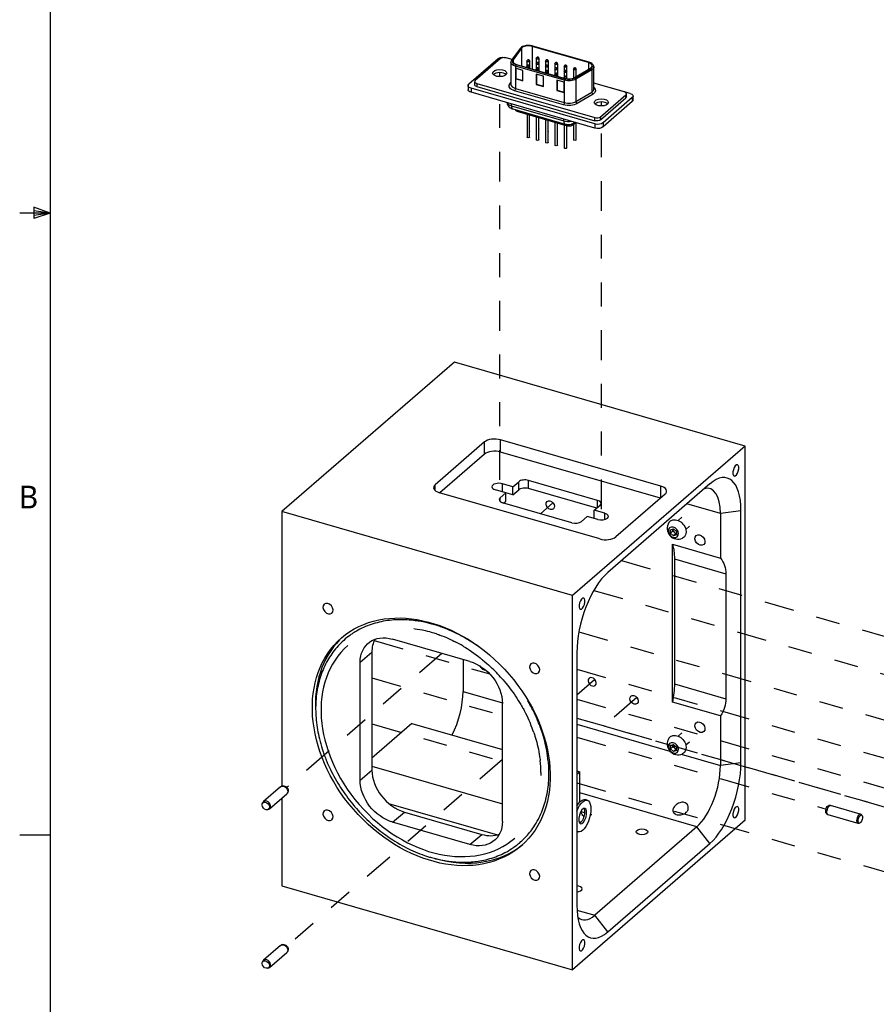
# Model space of a CAD drawing. Extents: x 0.3 to 39, y 0.1 to 10.9.
# Tile 6 of 26: x 22.3 to 25.9, y 2.2 to 6.3. Entities that reach past the tile are written whole.
import ezdxf

# ---------------------------------------------------------------- set-up
doc = ezdxf.new("R2010")
doc.units = 0
doc.header["$LTSCALE"] = 0.5
doc.header["$MEASUREMENT"] = 0
doc.linetypes.add('ONS_PHANTOM', pattern=[0.5, 0.25, -0.05, 0.05, -0.05, 0.05, -0.05])
for name, color, linetype in [('BORDER_FRAME', 7, 'CONTINUOUS'), ('EXPLODE_LINES', 7, 'ONS_PHANTOM'), ('TANGENT_LINES', 7, 'CONTINUOUS'), ('VISIBLE', 7, 'CONTINUOUS')]:
    doc.layers.add(name, color=color, linetype=linetype)
doc.styles.add('ONSHAPE-CUSTOM-STYLE-NOT02', font='NotoSans-Regular.ttf')

msp = doc.modelspace()

# ---------------------------------------------------------------- linework, layer by layer
at = {"layer": 'BORDER_FRAME'}
for p, q in [((22.4403, 10.7013), (22.4403, 0.267)), ((22.44, 5.4841), (22.3716, 5.5085)), ((22.3716, 5.5085), (22.3716, 5.4611)), ((22.44, 5.4841), (22.3716, 5.4933)), ((22.44, 5.4841), (22.3127, 5.4841)), ((22.44, 5.4841), (22.3716, 5.4611)), ((22.44, 5.4841), (22.3716, 5.4736)), ((22.44, 2.8762), (22.3127, 2.8762))]:
    msp.add_line(p, q, dxfattribs=at)
at = {"layer": 'EXPLODE_LINES'}
for p, q in [((24.325, 6.0556), (24.325, 6.0706)), ((24.325, 4.3658), (24.325, 5.9552)), ((24.7511, 5.9326), (24.7511, 5.9476)), ((24.7511, 4.2428), (24.7511, 5.8409)), ((24.5483, 4.2695), (24.4957, 4.224)), ((24.8355, 4.0278), (26.8346, 3.4507)), ((24.8355, 4.0278), (26.8346, 3.4507)), ((24.7193, 3.9026), (26.6972, 3.3317)), ((24.6569, 3.7285), (26.0769, 3.3186)), ((23.799, 3.692), (24.2835, 3.5522)), ((24.0825, 3.6386), (23.4331, 3.0763)), ((24.6483, 3.5719), (26.4939, 3.0391)), ((23.7891, 3.5358), (24.3365, 3.3777)), ((24.7222, 3.5278), (24.6483, 3.4638)), ((24.6483, 3.4469), (26.4939, 2.9141)), ((24.8994, 3.4538), (24.762, 3.3347)), ((23.7891, 3.3437), (24.3365, 3.1857)), ((24.6483, 3.3675), (26.4939, 2.8348)), ((24.762, 3.3347), (26.4939, 2.8348)), ((24.6483, 3.2877), (25.6931, 2.9861)), ((24.3365, 3.1938), (23.4331, 2.4114)), ((24.6483, 3.0957), (26.4939, 2.5629))]:
    msp.add_line(p, q, dxfattribs=at)
at = {"layer": 'TANGENT_LINES'}
for p, q in [((24.4142, 6.1747), (24.3789, 6.1263)), ((24.4165, 6.1743), (24.4165, 6.1009)), ((24.4612, 6.1824), (24.4612, 6.088)), ((24.6979, 6.1155), (24.4624, 6.1835)), ((24.3813, 6.1258), (24.3813, 6.1152)), ((24.6967, 6.1144), (24.6967, 6.0861)), ((24.3912, 6.0995), (24.3912, 6.0064)), ((24.5957, 6.0405), (24.3912, 6.0995)), ((24.3937, 6.106), (24.5982, 6.047)), ((24.6406, 6.0507), (24.7068, 6.0902)), ((24.7107, 6.0843), (24.6444, 6.0448)), ((24.7107, 6.0843), (24.7107, 5.9912)), ((24.2286, 6.0268), (24.2286, 6.0138)), ((24.3672, 6.0245), (24.3719, 6.031)), ((24.5957, 6.0405), (24.5957, 5.9474)), ((24.6444, 6.0448), (24.6444, 5.9517)), ((24.2046, 6.007), (24.2046, 5.99)), ((24.5919, 5.9376), (24.3874, 5.9967)), ((24.3912, 6.0064), (24.5957, 5.9474)), ((24.6444, 5.9517), (24.7107, 5.9912)), ((24.7164, 5.9823), (24.6502, 5.9428)), ((24.8539, 5.9664), (24.8539, 5.9794)), ((24.8806, 5.968), (24.8806, 5.951)), ((24.374, 5.9334), (24.374, 5.9411)), ((24.374, 5.9334), (24.5938, 5.87)), ((24.3979, 5.9098), (24.3979, 5.915)), ((24.5938, 5.87), (24.5938, 5.8776)), ((24.7235, 5.8709), (24.7235, 5.8839)), ((24.7474, 5.8871), (24.7474, 5.8741)), ((24.7579, 5.8617), (24.7579, 5.8447)), ((24.6095, 5.8487), (24.6095, 5.8553)), ((24.6253, 5.8501), (24.6253, 5.857)), ((24.7237, 5.8572), (24.7237, 5.8401)), ((24.2612, 4.4735), (24.2612, 4.5247)), ((24.3284, 4.4825), (24.3284, 4.5337)), ((24.0545, 4.321), (24.0545, 4.3456)), ((24.3362, 4.3155), (24.3362, 4.3495)), ((24.4052, 4.324), (24.4052, 4.3581)), ((24.4455, 4.3294), (24.4455, 4.3635)), ((25.0001, 4.2905), (25.0001, 4.3398)), ((24.3264, 4.2751), (24.3264, 4.2899)), ((24.7353, 4.2503), (24.7353, 4.2798)), ((25.2503, 4.2249), (25.1099, 4.2654)), ((24.7658, 4.2), (24.7658, 4.2255)), ((25.3363, 4.2364), (25.2503, 4.2249)), ((25.0575, 4.0345), (25.2731, 3.9723)), ((23.7399, 3.6011), (23.7891, 3.6438)), ((25.0575, 3.5103), (25.2731, 3.448)), ((24.1711, 3.4795), (24.3365, 3.4317)), ((24.6483, 3.3417), (25.0382, 3.2292)), ((25.0851, 3.2156), (25.2503, 3.168)), ((25.3363, 3.1795), (25.2503, 3.168)), ((23.7399, 3.1067), (23.7891, 3.1494)), ((25.1518, 2.9122), (24.6603, 3.0541)), ((23.8594, 3.0097), (24.3154, 2.8781)), ((23.8762, 2.931), (23.9254, 2.9736)), ((24.6651, 2.976), (24.6808, 2.9715)), ((24.7051, 2.9645), (24.7095, 2.9632)), ((25.2064, 2.8419), (25.1518, 2.9122)), ((24.2001, 2.8375), (24.2494, 2.8801)), ((24.6489, 2.563), (24.7237, 2.5415)), ((24.7782, 2.4712), (24.7237, 2.5415))]:
    msp.add_line(p, q, dxfattribs=at)
at = {"layer": 'TANGENT_LINES', "extrusion": (0, 0, -1)}
for centre, major_axis, ratio, start_param, end_param in [((24.4142, 6.1703), (-0.00404, 0.00294), 0.813798, 0, 1.035987), ((24.4104, 6.1162), (0.0385, 0), 0.5, 2.094395, 3.141593), ((24.3789, 6.1219), (-0.00404, 0.00294), 0.813798, 6.282555, 7.319172), ((24.4449, 6.1204), (0.006, 0), 0.5, 0.000291, 3.141472), ((24.4839, 6.1316), (0.006, 0), 0.5, 0.000291, 3.141472), ((24.4839, 6.1091), (0.006, 0), 0.5, 0.000291, 3.141472), ((24.5229, 6.1204), (0.006, 0), 0.5, 0.000291, 3.141472), ((24.5619, 6.1091), (0.006, 0), 0.5, 0.000291, 3.141472), ((24.4449, 6.0979), (0.006, 0), 0.5, 0.000291, 3.141472), ((24.4839, 6.0866), (0.006, 0), 0.5, 0.000291, 3.141472), ((24.5229, 6.0979), (0.006, 0), 0.5, 0.000291, 3.141472), ((24.5229, 6.0754), (0.006, 0), 0.5, 0.000291, 3.141472), ((24.5619, 6.0866), (0.006, 0), 0.5, 0.000291, 3.141472), ((24.6008, 6.0979), (0.006, 0), 0.5, 0.000291, 3.141472), ((24.6008, 6.0754), (0.006, 0), 0.5, 0.000291, 3.141472), ((24.6398, 6.0866), (0.006, 0), 0.5, 0.000291, 3.141472), ((24.7068, 6.0859), (-0.00256, 0.0043), 0.663414, 0.731818, 2.302615), ((24.6812, 6.0966), (0.0385, 0), 0.5, 0, 0.698132), ((24.3672, 6.031), (-0.00606, 0.00441), 0.813798, 3.442624, 4.177579), ((24.5618, 6.0641), (0.006, 0), 0.5, 0.000291, 3.141472), ((24.6008, 6.0529), (0.006, 0), 0.5, 0.000291, 3.141472), ((24.6149, 6.0572), (0.0385, 0), 0.5, 0.698132, 2.094395), ((24.6406, 6.0464), (-0.00256, 0.0043), 0.663414, 0.731818, 2.302615), ((24.4104, 6.0166), (0.046, 0), 0.5, 2.094395, 3.490658), ((24.3874, 6.0032), (-0.00208, -0.00721), 0.433013, 4.124386, 5.695183), ((24.7164, 5.9888), (-0.00384, 0.00644), 0.663414, 3.873411, 5.444207), ((24.6812, 5.997), (0.046, 0), 0.5, 5.704087, 6.981317), ((24.5919, 5.9441), (-0.00208, -0.00721), 0.433013, 4.124386, 5.695183), ((24.6149, 5.9576), (0.046, 0), 0.5, 0.698132, 2.094395), ((24.6221, 5.8822), (-0.0128, 0.0215), 0.663414, 2.812542, 3.141283)]:
    msp.add_ellipse(centre, major_axis=major_axis, ratio=ratio, start_param=start_param, end_param=end_param, dxfattribs=at)
at = {"layer": 'TANGENT_LINES'}
for centre, major_axis, ratio, start_param, end_param in [((24.4457, 6.169), (-0.0335, 0), 0.5, 4.18879, 5.934119), ((24.4624, 6.1791), (0.00139, 0.0048), 0.433013, 0, 0.588003), ((24.4104, 6.1205), (-0.0335, 0), 0.5, 5.934119, 7.330383), ((24.6979, 6.1111), (0.00139, 0.0048), 0.433013, 6.283147, 6.871188), ((24.6812, 6.101), (-0.0335, 0), 0.5, 2.443461, 4.18879), ((24.3937, 6.1017), (0.00139, 0.0048), 0.433013, 0.588003, 2.158799), ((24.5982, 6.0427), (0.00139, 0.0048), 0.433013, 0.588003, 2.158799), ((24.6149, 6.0615), (-0.0335, 0), 0.5, 1.047198, 2.443461), ((24.4104, 6.0231), (-0.0385, 0), 0.5, 6.283185, 7.330383), ((24.6812, 6.0035), (-0.0385, 0), 0.5, 2.443461, 3.141593), ((24.3927, 5.9497), (-0.0375, 0), 0.5, 0.180089, 1.047198), ((24.6149, 5.9641), (-0.0385, 0), 0.5, 1.047198, 2.443461), ((24.6502, 5.9493), (0.00384, -0.00644), 0.663414, 3.980571, 5.551367), ((24.3865, 5.9443), (0.0069, 0.024), 0.433013, 2.158799, 3.141593), ((24.6063, 5.8808), (0.0069, 0.024), 0.433013, 2.158799, 3.141898), ((24.6126, 5.8862), (-0.0375, 0), 0.5, 1.047198, 1.914306)]:
    msp.add_ellipse(centre, major_axis=major_axis, ratio=ratio, start_param=start_param, end_param=end_param, dxfattribs=at)
for centre in [(24.4449, 6.1247), (24.4839, 6.136), (24.4839, 6.1135), (24.5229, 6.1247), (24.5619, 6.1135), (24.4449, 6.1022), (24.4839, 6.0909), (24.5229, 6.1022), (24.5229, 6.0797), (24.5618, 6.0684), (24.5619, 6.091), (24.6008, 6.1022), (24.6008, 6.0797), (24.6398, 6.091), (24.6008, 6.0572)]:
    msp.add_ellipse(centre, major_axis=(-0.001, 0), ratio=0.5, dxfattribs=at)
at = {"layer": 'VISIBLE'}
for p, q in [((24.4101, 6.1733), (24.3749, 6.1249)), ((24.4165, 6.1743), (24.3813, 6.1258)), ((24.6967, 6.1144), (24.4612, 6.1824)), ((24.6993, 6.1159), (24.4638, 6.1839)), ((24.3182, 6.1304), (24.1955, 6.0241)), ((24.3287, 6.131), (24.2222, 6.0388)), ((24.3771, 6.1278), (24.3524, 6.135)), ((24.3766, 6.1272), (24.3526, 6.1342)), ((24.3719, 6.1162), (24.3719, 6.0231)), ((24.4389, 6.1204), (24.4389, 6.0983)), ((24.4509, 6.0909), (24.4509, 6.1204)), ((24.4779, 6.1316), (24.4779, 6.1096)), ((24.4779, 6.1091), (24.4779, 6.0871)), ((24.4899, 6.0797), (24.4899, 6.1316)), ((24.4899, 6.0797), (24.4899, 6.1091)), ((24.5169, 6.1204), (24.5169, 6.0983)), ((24.5289, 6.0684), (24.5289, 6.1204)), ((24.5559, 6.1091), (24.5559, 6.0871)), ((24.5679, 6.0572), (24.5679, 6.1091)), ((24.422, 6.082), (24.3917, 6.0907)), ((24.3917, 6.0907), (24.3917, 6.0474)), ((24.3929, 6.0904), (24.3929, 6.0485)), ((24.3949, 6.1071), (24.5994, 6.0481)), ((24.422, 6.0387), (24.422, 6.082)), ((24.4389, 6.0979), (24.4389, 6.0944)), ((24.4509, 6.0909), (24.4509, 6.0979)), ((24.4779, 6.0866), (24.4779, 6.0831)), ((24.4899, 6.0797), (24.4899, 6.0866)), ((24.5169, 6.0979), (24.5169, 6.0758)), ((24.5169, 6.0754), (24.5169, 6.0719)), ((24.5289, 6.0684), (24.5289, 6.0979)), ((24.5289, 6.0684), (24.5289, 6.0754)), ((24.5559, 6.0866), (24.5559, 6.0646)), ((24.5679, 6.0572), (24.5679, 6.0866)), ((24.5948, 6.0979), (24.5948, 6.0758)), ((24.5948, 6.0754), (24.5948, 6.0533)), ((24.6068, 6.0465), (24.6068, 6.0979)), ((24.6068, 6.0465), (24.6068, 6.0754)), ((24.6338, 6.0866), (24.6338, 6.0492)), ((24.6387, 6.0515), (24.7049, 6.091)), ((24.6458, 6.0558), (24.6458, 6.0866)), ((24.7197, 6.0035), (24.7197, 6.0966)), ((24.2198, 6.0344), (24.2198, 6.0214)), ((24.2286, 6.0268), (24.7235, 5.8839)), ((24.3929, 6.0485), (24.3917, 6.0474)), ((24.3917, 6.0474), (24.422, 6.0387)), ((24.3929, 6.0485), (24.422, 6.0401)), ((24.4783, 6.0657), (24.4783, 6.0224)), ((24.5086, 6.057), (24.4783, 6.0657)), ((24.4795, 6.0654), (24.4795, 6.0235)), ((24.5086, 6.0137), (24.5086, 6.057)), ((24.5558, 6.0641), (24.5558, 6.0606)), ((24.5952, 6.032), (24.5649, 6.0407)), ((24.5649, 6.0407), (24.5649, 5.9974)), ((24.5661, 6.0404), (24.5661, 5.9985)), ((24.5678, 6.0572), (24.5678, 6.0641)), ((24.5948, 6.0529), (24.5948, 6.0494)), ((24.5952, 5.9887), (24.5952, 6.032)), ((24.6068, 6.0465), (24.6068, 6.0529)), ((24.8715, 5.9851), (24.7197, 6.0289)), ((24.8475, 5.9913), (24.7197, 6.0282)), ((24.1921, 6.0178), (24.1921, 6.0008)), ((24.7237, 5.8572), (24.2046, 6.007)), ((24.7237, 5.8401), (24.2046, 5.99)), ((24.2286, 6.0138), (24.7235, 5.8709)), ((24.4795, 6.0235), (24.4783, 6.0224)), ((24.4783, 6.0224), (24.5086, 6.0137)), ((24.4795, 6.0235), (24.5086, 6.0151)), ((24.5661, 5.9985), (24.5649, 5.9974)), ((24.5649, 5.9974), (24.5952, 5.9887)), ((24.5661, 5.9985), (24.5952, 5.9901)), ((24.8563, 5.9707), (24.8563, 5.9837)), ((24.7474, 5.8871), (24.8539, 5.9794)), ((24.7474, 5.8741), (24.8539, 5.9664)), ((24.8806, 5.968), (24.7579, 5.8617)), ((24.8806, 5.951), (24.7579, 5.8447)), ((24.884, 5.9572), (24.884, 5.9743)), ((24.3796, 5.9202), (24.5994, 5.8568)), ((24.3916, 5.9168), (24.3916, 5.9152)), ((24.6095, 5.8487), (24.3979, 5.9098)), ((24.4394, 5.8978), (24.4394, 5.8025)), ((24.4504, 5.8025), (24.4504, 5.8946)), ((24.4504, 5.8251), (24.4504, 5.8946)), ((24.4784, 5.8866), (24.4784, 5.7913)), ((24.4894, 5.7913), (24.4894, 5.8834)), ((24.4894, 5.8138), (24.4894, 5.8834)), ((24.4894, 5.8363), (24.4894, 5.8834)), ((24.5174, 5.8753), (24.5174, 5.78)), ((24.5284, 5.78), (24.5284, 5.8721)), ((24.5284, 5.8251), (24.5284, 5.8721)), ((24.5284, 5.8026), (24.5284, 5.8721)), ((24.5563, 5.8641), (24.5563, 5.7688)), ((24.5673, 5.7688), (24.5673, 5.8609)), ((24.5674, 5.7913), (24.5674, 5.8609)), ((24.5674, 5.8138), (24.5674, 5.8609)), ((24.6461, 5.8625), (24.6253, 5.8501)), ((24.629, 5.8579), (24.6349, 5.8607)), ((24.6349, 5.8607), (24.6406, 5.8641)), ((24.6453, 5.7913), (24.6453, 5.8621)), ((24.5953, 5.8528), (24.5953, 5.7575)), ((24.6063, 5.8554), (24.611, 5.855)), ((24.6063, 5.8026), (24.6063, 5.8496)), ((24.6063, 5.7801), (24.6063, 5.8496)), ((24.6063, 5.7575), (24.6063, 5.8496)), ((24.6188, 5.8554), (24.6252, 5.8566)), ((24.6343, 5.8555), (24.6343, 5.7913)), ((24.1351, 4.8594), (23.4117, 4.2329)), ((25.354, 4.5075), (24.1351, 4.8594)), ((24.2612, 4.5247), (24.0545, 4.3456)), ((25.0001, 4.3398), (24.3284, 4.5337)), ((25.354, 4.5075), (24.6306, 3.881)), ((25.354, 2.9391), (25.354, 4.5075)), ((24.2612, 4.4735), (24.0742, 4.3116)), ((24.9984, 4.2891), (24.3284, 4.4825)), ((24.3806, 4.3368), (24.3362, 4.3495)), ((24.3806, 4.3368), (24.4052, 4.3581)), ((24.3806, 4.3027), (24.3806, 4.3368)), ((24.7353, 4.2798), (24.4455, 4.3635)), ((25.2064, 4.349), (24.7782, 3.9782)), ((24.7442, 4.1181), (24.0725, 4.312)), ((24.351, 4.3112), (24.3067, 4.324)), ((24.3264, 4.2899), (24.351, 4.3112)), ((24.351, 4.2771), (24.351, 4.3112)), ((24.3806, 4.3027), (24.351, 4.3112)), ((24.3806, 4.3027), (24.4052, 4.324)), ((24.7314, 4.2469), (24.4455, 4.3294)), ((25.0181, 4.3061), (24.8114, 4.1271)), ((24.6271, 4.186), (24.3372, 4.2697)), ((24.3412, 4.2686), (24.351, 4.2771)), ((24.7215, 4.2383), (24.7461, 4.2596)), ((24.6306, 3.881), (23.4117, 4.2329)), ((23.4117, 4.2329), (23.4117, 3.082)), ((24.6674, 4.1914), (24.692, 4.2128)), ((24.7363, 4.2), (24.692, 4.2128)), ((24.7658, 4.2255), (24.7215, 4.2383)), ((24.7215, 4.2042), (24.7215, 4.2383)), ((25.2503, 4.2249), (25.2503, 4.038)), ((25.3363, 3.1795), (25.3363, 4.2364)), ((25.0884, 4.2089), (25.0729, 4.1954)), ((25.1051, 4.1582), (25.1206, 4.1717)), ((25.0405, 4.157), (25.0533, 4.1607)), ((25.0405, 4.1423), (25.0405, 4.157)), ((25.0508, 4.1511), (25.0405, 4.1423)), ((25.0533, 4.1312), (25.0405, 4.1423)), ((25.0508, 4.1585), (25.0508, 4.16)), ((25.0508, 4.1511), (25.0508, 4.1585)), ((25.0572, 4.1456), (25.0508, 4.1511)), ((25.0533, 4.1607), (25.0661, 4.1496)), ((25.0636, 4.1401), (25.0533, 4.1312)), ((25.0661, 4.1349), (25.0533, 4.1312)), ((25.0636, 4.1401), (25.0572, 4.1456)), ((25.0661, 4.1408), (25.0636, 4.1401)), ((25.0661, 4.1496), (25.0661, 4.1349)), ((25.0491, 3.4343), (25.0491, 4.0961)), ((25.0491, 4.0961), (25.2503, 4.038)), ((25.0575, 4.0345), (25.0575, 3.5103)), ((25.2731, 3.9723), (25.2731, 3.448)), ((24.6306, 2.3126), (24.6306, 3.881)), ((24.0747, 3.7509), (24.0621, 3.7551)), ((24.0579, 3.7212), (24.0596, 3.7207)), ((24.2001, 3.6046), (23.8762, 3.6981)), ((24.1712, 3.7077), (24.1626, 3.7123)), ((23.7891, 3.6438), (23.7891, 3.1494)), ((24.6483, 3.6406), (24.6483, 2.5837)), ((23.7399, 3.1067), (23.7399, 3.6011)), ((24.1711, 3.613), (24.1711, 3.4795)), ((24.3289, 3.5393), (24.338, 3.529)), ((24.3365, 2.9345), (24.3365, 3.4289)), ((24.4519, 3.4244), (24.4432, 3.4397)), ((25.2503, 3.3762), (25.0491, 3.4343)), ((23.5534, 3.4114), (23.5534, 3.4077)), ((23.9571, 3.3452), (23.7891, 3.1997)), ((23.9571, 3.3452), (24.3365, 3.2357)), ((25.2503, 3.3762), (25.2503, 3.168)), ((24.4948, 3.3306), (24.4941, 3.3323)), ((25.0884, 3.3054), (25.0729, 3.2919)), ((25.1051, 3.2547), (25.1206, 3.2682)), ((25.0405, 3.2535), (25.0533, 3.2572)), ((25.0405, 3.2387), (25.0405, 3.2535)), ((25.0508, 3.2476), (25.0405, 3.2387)), ((25.0533, 3.2277), (25.0405, 3.2387)), ((25.0508, 3.255), (25.0508, 3.2565)), ((25.0508, 3.2476), (25.0508, 3.255)), ((25.0572, 3.2421), (25.0508, 3.2476)), ((25.0533, 3.2572), (25.0661, 3.2461)), ((25.0636, 3.2365), (25.0533, 3.2277)), ((25.0661, 3.2314), (25.0533, 3.2277)), ((25.0636, 3.2365), (25.0572, 3.2421)), ((25.0661, 3.2373), (25.0636, 3.2365)), ((25.0661, 3.2461), (25.0661, 3.2314)), ((23.7891, 3.1664), (24.3365, 3.0084)), ((24.4977, 3.1391), (24.4977, 3.1274)), ((24.6483, 3.1457), (24.6603, 3.1422)), ((24.6483, 3.1319), (24.6603, 3.1422)), ((24.6603, 3.0152), (24.6603, 3.1422)), ((23.4067, 3.0794), (23.3349, 3.0172)), ((23.415, 3.083), (23.4107, 3.0816)), ((23.4353, 3.0533), (23.4372, 3.0573)), ((23.3321, 3.0135), (23.3301, 3.0095)), ((23.3606, 2.9874), (23.4325, 3.0496)), ((23.4117, 3.0316), (23.4117, 2.6645)), ((24.5155, 3.0164), (24.5162, 3.0189)), ((24.6918, 3.023), (24.6833, 3.0255)), ((23.3523, 2.9838), (23.3566, 2.9852)), ((23.9254, 2.9736), (24.2494, 2.8801)), ((25.7108, 3.0013), (25.7045, 3.0013)), ((25.8364, 2.9653), (25.7119, 3.0012)), ((24.2001, 2.8375), (23.8762, 2.931)), ((25.354, 2.9391), (24.6306, 2.3126)), ((24.7038, 2.9583), (24.7095, 2.9632)), ((25.6946, 2.9673), (25.7, 2.9638)), ((25.701, 2.9634), (25.8255, 2.9274)), ((25.8427, 2.9614), (25.8374, 2.9648)), ((24.6483, 2.8921), (24.6536, 2.8906)), ((25.1518, 2.9122), (24.7237, 2.5415)), ((25.8266, 2.9273), (25.8329, 2.9274)), ((24.4086, 2.8452), (24.4136, 2.8495)), ((24.7782, 2.4712), (25.2064, 2.8419)), ((23.4117, 2.6645), (24.6306, 2.3126)), ((23.4067, 2.4145), (23.3349, 2.3523)), ((23.415, 2.4182), (23.4107, 2.4168)), ((23.3606, 2.3226), (23.4325, 2.3848)), ((23.4353, 2.3884), (23.4372, 2.3925)), ((23.3321, 2.3487), (23.3301, 2.3446)), ((23.3523, 2.3189), (23.3566, 2.3203))]:
    msp.add_line(p, q, dxfattribs=at)
for centre, radius, start, end in [((24.3867, 6.1159), 0.0148, 142.9546, 176.3855), ((25.0722, 4.1623), 0.045, 146.8729, 294.9139), ((23.8561, 3.1379), 0.6176, 59.3167, 62.7978), ((23.8047, 3.0658), 0.7064, 42.0955, 47.5615), ((23.8374, 3.0856), 0.7017, 26.0789, 28.8697), ((23.8838, 3.1062), 0.6174, 18.991, 22.6595), ((25.0722, 3.2588), 0.045, 146.8729, 294.9139), ((24.0166, 3.1345), 0.4812, 0.5523, 6.6343), ((24.029, 3.1351), 0.5022, 359.3628, 5.1407), ((25.0891, 2.9917), 0.0263, 326.5414, 359.7324), ((24.1949, 3.0946), 0.3285, 314.7735, 324.8679)]:
    msp.add_arc(centre, radius, start, end, dxfattribs=at)
for centre, major_axis, ratio, start_param, end_param in [((24.4457, 6.169), (-0.031, 0), 0.5, 4.18879, 5.934119), ((24.3438, 6.1266), (-0.0175, 0), 0.5, 4.18879, 5.759587), ((24.4104, 6.1205), (-0.031, 0), 0.5, 5.934119, 7.330383), ((24.6812, 6.101), (-0.031, 0), 0.5, 2.443461, 4.18879), ((24.325, 6.0576), (-0.03, 0), 0.5, 3.589425, 5.835353), ((24.325, 6.0576), (-0.03, 0), 0.5, 3.589425, 5.835353), ((24.2373, 6.0344), (-0.0175, 0), 0.5, 5.759587, 7.330383), ((24.6149, 6.0615), (-0.031, 0), 0.5, 1.047198, 2.443461), ((24.8388, 5.9837), (-0.0175, 0), 0.5, 2.617994, 4.18879), ((24.7511, 5.9346), (-0.03, 0), 0.5, 3.589425, 5.835353), ((24.7511, 5.9346), (-0.03, 0), 0.5, 3.589425, 5.835353), ((24.7323, 5.8915), (-0.0175, 0), 0.5, 1.047198, 2.617994), ((24.3038, 4.5123), (-0.0492, 0), 0.5, 4.18879, 5.759587), ((24.3038, 4.4612), (-0.0492, 0), 0.5, 4.18879, 5.759587), ((25.2064, 4.1239), (0.0721, 0.2496), 0.433013, 5.300392, 6.871188), ((24.0971, 4.3333), (-0.0492, 0), 0.5, 5.759587, 7.330383), ((24.3215, 4.3368), (-0.0295, 0), 0.5, 4.18879, 7.330383), ((24.4307, 4.3507), (-0.0295, 0), 0.5, 4.18879, 5.759587), ((24.9755, 4.3184), (-0.0492, 0), 0.5, 2.617994, 4.18879), ((25.1518, 4.1397), (0.0546, 0.1891), 0.433013, 5.300392, 6.555219), ((24.4307, 4.3166), (-0.0295, 0), 0.5, 4.18879, 5.759587), ((24.352, 4.2825), (-0.0295, 0), 0.5, 5.759587, 7.330383), ((24.7206, 4.267), (-0.0295, 0), 0.5, 2.617994, 4.18879), ((24.7511, 4.2127), (-0.0295, 0), 0.5, 1.047198, 4.18879), ((24.6418, 4.1988), (-0.0295, 0), 0.5, 1.047198, 2.617994), ((24.7688, 4.1394), (-0.0492, 0), 0.5, 1.047198, 2.617994), ((25.0636, 4.1548), (0.0097, -0.0112), 0.75, 3.735785, 3.855317), ((25.0636, 4.1548), (0.0097, -0.0112), 0.75, 3.855317, 4.902515), ((25.0636, 4.1548), (0.0097, -0.0112), 0.75, 4.902515, 5.626867), ((24.7782, 3.7531), (0.0721, 0.2496), 0.433013, 0.588003, 2.158799), ((24.0507, 3.2786), (0.377, -0.4353), 0.75, 3.160738, 3.877079), ((23.9254, 3.6044), (0.1031, -0.119), 0.75, 3.420806, 3.855317), ((24.0382, 3.2678), (0.3495, -0.4035), 0.75, 3.141593, 6.283185), ((24.2606, 3.59), (0.0161, -0.0186), 0.75, 4.30395, 5.728482), ((24.0727, 3.3942), (0.0546, 0.1891), 0.433013, 4.298517, 5.300392), ((25.0636, 3.2513), (0.0097, -0.0112), 0.75, 3.735785, 3.855317), ((25.0636, 3.2513), (0.0097, -0.0112), 0.75, 3.855317, 4.902515), ((25.0636, 3.2513), (0.0097, -0.0112), 0.75, 4.902515, 5.626867), ((25.2064, 3.067), (0.0721, 0.2496), 0.433013, 3.729595, 5.300392), ((23.9254, 3.11), (0.1031, -0.119), 0.75, 3.855317, 5.426113), ((25.1518, 3.0827), (0.0546, 0.1891), 0.433013, 3.729595, 5.300392), ((23.3477, 3.0023), (0.0129, -0.0149), 0.75, 5.97448, 9.733484), ((25.8309, 2.9464), (0.0055, 0.0189), 0.433013, 6.154109, 9.553855), ((24.2494, 3.0165), (0.1031, -0.119), 0.75, 5.426113, 6.003972), ((24.0507, 3.2786), (0.377, -0.4353), 0.75, 5.426113, 6.26404), ((24.6457, 2.6521), (-0.0246, 0), 0.5, 1.678051, 4.605134), ((24.7782, 2.6962), (0.0721, 0.2496), 0.433013, 2.158799, 3.729595), ((24.7237, 2.7119), (0.0546, 0.1891), 0.433013, 2.915492, 3.729595), ((23.3477, 2.3374), (0.0129, -0.0149), 0.75, 5.97448, 9.733484)]:
    msp.add_ellipse(centre, major_axis=major_axis, ratio=ratio, start_param=start_param, end_param=end_param, dxfattribs=at)
at = {"layer": 'VISIBLE', "extrusion": (0, 0, -1)}
for centre, major_axis, ratio, start_param, end_param in [((24.3399, 6.1241), (0.025, 0), 0.5, 3.665191, 5.235988), ((24.4104, 6.1162), (0.0385, 0), 0.5, 3.141593, 3.16636), ((24.6812, 6.0966), (0.0385, 0), 0.5, 6.251009, 6.283185), ((24.2171, 6.0178), (0.025, 0), 0.5, 2.094395, 3.665191), ((24.2171, 6.0008), (0.025, 0), 0.5, 2.094395, 3.141593), ((24.2373, 6.0214), (0.0175, 0), 0.5, 2.094395, 3.141593), ((24.859, 5.9743), (0.025, 0), 0.5, 5.235988, 6.806784), ((24.8388, 5.9707), (0.0175, 0), 0.5, 0, 0.523599), ((24.859, 5.9572), (0.025, 0), 0.5, 0, 0.523599), ((24.4041, 5.9152), (0.0125, 0), 0.5, 2.094395, 3.141593), ((24.7323, 5.8785), (0.0175, 0), 0.5, 0.523599, 2.094395), ((24.7362, 5.868), (0.025, 0), 0.5, 0.523599, 2.094395), ((24.4449, 5.8251), (0.0055, 0), 0.5, 0, 0.072449), ((24.4839, 5.8363), (0.0055, 0), 0.5, 0, 0.072449), ((24.5229, 5.8251), (0.0055, 0), 0.5, 0, 0.072449), ((24.6157, 5.8541), (0.0125, 0), 0.5, 0.698132, 2.094395), ((24.7362, 5.8509), (0.025, 0), 0.5, 0.523599, 2.094395), ((24.4449, 5.8025), (0.0055, 0), 0.5, 0, 3.141593), ((24.4839, 5.7913), (0.0055, 0), 0.5, 0, 3.141593), ((24.4839, 5.8138), (0.0055, 0), 0.5, 0, 0.072449), ((24.5229, 5.78), (0.0055, 0), 0.5, 0, 3.141593), ((24.5229, 5.8026), (0.0055, 0), 0.5, 0, 0.072449), ((24.5619, 5.7913), (0.0055, 0), 0.5, 0, 0.072449), ((24.5619, 5.8138), (0.0055, 0), 0.5, 0, 0.072449), ((24.6008, 5.8026), (0.0055, 0), 0.5, 0, 0.072449), ((24.6008, 5.7801), (0.0055, 0), 0.5, 0, 0.072449), ((24.6398, 5.7913), (0.0055, 0), 0.5, 0, 3.141593), ((24.5618, 5.7688), (0.0055, 0), 0.5, 0, 3.141593), ((24.6008, 5.7575), (0.0055, 0), 0.5, 0, 3.141593), ((25.0681, 4.1587), (-0.029, 0.0335), 0.75, 6.071631, 9.636333), ((24.959, 3.9493), (-0.0546, -0.1891), 0.433013, 3.709098, 4.124386), ((25.0042, 3.9362), (-0.2665, -0.0586), 0.615841, 9.144024, 9.559313), ((23.8762, 3.5618), (-0.1031, 0.119), 0.75, 5.569461, 7.140257), ((24.2001, 3.4683), (-0.1031, 0.119), 0.75, 0.857072, 2.427868), ((24.959, 3.4251), (-0.0546, -0.1891), 0.433013, 4.124386, 4.539675), ((25.0042, 3.412), (-0.2665, -0.0586), 0.615841, 3.276127, 3.691416), ((25.0681, 3.2552), (-0.029, 0.0335), 0.75, 6.071631, 9.636333), ((23.8762, 3.0674), (-0.1031, 0.119), 0.75, 3.998665, 5.569461), ((23.4196, 3.0645), (-0.0129, 0.0149), 0.75, 0, 3.141593), ((23.423, 3.0675), (-0.0117, 0.0135), 0.75, 0.308706, 2.832887), ((24.6727, 2.9568), (-0.0191, -0.0662), 0.433013, 1.768526, 6.480247), ((24.6641, 2.9593), (-0.0191, -0.0662), 0.433013, 2.076231, 3.141593), ((24.6641, 2.9593), (-0.0093, -0.0322), 0.433013, 3.452715, 5.972063), ((24.7095, 3.0485), (-0.0273, -0.0946), 0.433013, 0.102109, 0.566359), ((25.7005, 2.984), (-0.0049, -0.0171), 0.433013, 0.129077, 3.012516), ((25.7065, 2.9823), (-0.0055, -0.0189), 0.433013, 0, 3.141593), ((24.2001, 2.9739), (-0.1031, 0.119), 0.75, 2.427868, 3.998665), ((24.7095, 3.0485), (-0.0273, -0.0946), 0.433013, 5.695183, 5.80782), ((23.4196, 2.3997), (-0.0129, 0.0149), 0.75, 0, 3.141593), ((23.423, 2.4026), (-0.0117, 0.0135), 0.75, 0.308706, 2.832887)]:
    msp.add_ellipse(centre, major_axis=major_axis, ratio=ratio, start_param=start_param, end_param=end_param, dxfattribs=at)
at = {"layer": 'VISIBLE'}
for centre, major_axis, ratio in [((24.325, 6.0706), (-0.03, 0), 0.5), ((24.7511, 5.9476), (-0.03, 0), 0.5), ((24.5368, 4.2595), (0.0132, -0.0153), 0.75), ((25.1642, 4.1134), (0.0161, -0.0186), 0.75), ((24.0382, 3.2678), (0.377, -0.4353), 0.75), ((24.888, 3.4439), (0.0132, -0.0153), 0.75), ((25.1642, 3.3292), (0.0161, -0.0186), 0.75), ((23.3443, 2.9993), (0.0117, -0.0135), 0.75), ((25.8369, 2.9446), (0.0049, 0.0171), 0.433013), ((24.9213, 2.8907), (-0.0246, 0), 0.5), ((23.3443, 2.3345), (0.0117, -0.0135), 0.75)]:
    msp.add_ellipse(centre, major_axis=major_axis, ratio=ratio, dxfattribs=at)
at = {"layer": 'VISIBLE', "extrusion": (0, 0, -1)}
for centre, major_axis, ratio in [((25.3147, 4.4052), (-0.0068, -0.0236), 0.433013), ((25.0533, 4.146), (-0.0161, 0.0186), 0.75), ((23.6052, 3.8258), (-0.0161, 0.0186), 0.75), ((24.67, 3.8469), (-0.0068, -0.0236), 0.433013), ((24.4712, 3.5758), (-0.0161, 0.0186), 0.75), ((24.7124, 3.5193), (-0.0129, 0.0149), 0.75), ((25.0533, 3.2424), (-0.0161, 0.0186), 0.75), ((23.6052, 2.9598), (-0.0161, 0.0186), 0.75), ((24.6727, 2.9568), (-0.0093, -0.0322), 0.433013), ((25.3147, 2.9732), (-0.0068, -0.0236), 0.433013), ((24.4712, 2.7098), (-0.0161, 0.0186), 0.75), ((24.67, 2.4149), (-0.0068, -0.0236), 0.433013)]:
    msp.add_ellipse(centre, major_axis=major_axis, ratio=ratio, dxfattribs=at)
at = {"layer": 'VISIBLE'}
for points, knots in [([(24.4359, 6.1857), (24.4359, 6.1857), (24.4358, 6.1857), (24.424, 6.1834), (24.4165, 6.1797), (24.4122, 6.1754), (24.4101, 6.1733)], [0, 0, 0, 0, 0.024762, 0.366973, 0.693043, 1, 1, 1, 1]), ([(24.4638, 6.1839), (24.4622, 6.1844), (24.4582, 6.1854), (24.4469, 6.1868), (24.4396, 6.1861), (24.4359, 6.1857)], [0, 0, 0, 0, 0.261145, 0.630316, 1, 1, 1, 1]), ([(24.4509, 6.1204), (24.4509, 6.1207), (24.4509, 6.1214), (24.4503, 6.1231), (24.4493, 6.1243), (24.448, 6.1252), (24.4465, 6.1258), (24.4445, 6.126), (24.4423, 6.1255), (24.4408, 6.1245), (24.4396, 6.1231), (24.439, 6.1213), (24.439, 6.1206), (24.4389, 6.1204)], [0, 0, 0, 0, 0.070201, 0.166506, 0.256699, 0.344823, 0.435606, 0.535741, 0.642103, 0.737333, 0.833579, 0.931646, 1, 1, 1, 1]), ([(24.4809, 6.1364), (24.4806, 6.1362), (24.4798, 6.1357), (24.4786, 6.1344), (24.478, 6.1326), (24.4779, 6.1319), (24.4779, 6.1316)], [0, 0, 0, 0, 0.238888, 0.517773, 0.801935, 1, 1, 1, 1]), ([(24.4899, 6.1091), (24.4899, 6.1094), (24.4899, 6.1101), (24.4893, 6.1119), (24.4883, 6.1131), (24.487, 6.114), (24.4854, 6.1145), (24.4835, 6.1147), (24.4813, 6.1142), (24.4798, 6.1132), (24.4786, 6.1119), (24.4779, 6.1101), (24.4779, 6.1094), (24.4779, 6.1091)], [0, 0, 0, 0, 0.070201, 0.166506, 0.256699, 0.344823, 0.435606, 0.535741, 0.642103, 0.737333, 0.833579, 0.931646, 1, 1, 1, 1]), ([(24.4899, 6.1316), (24.4899, 6.1319), (24.4899, 6.1326), (24.4893, 6.1344), (24.4883, 6.1356), (24.487, 6.1365), (24.4854, 6.137), (24.4836, 6.1373), (24.4814, 6.1367), (24.481, 6.1365), (24.4809, 6.1364)], [0, 0, 0, 0, 0.101744, 0.241322, 0.372042, 0.499762, 0.631336, 0.776464, 0.930617, 1, 1, 1, 1]), ([(24.5289, 6.1204), (24.5289, 6.1207), (24.5289, 6.1214), (24.5283, 6.1231), (24.5272, 6.1243), (24.526, 6.1252), (24.5244, 6.1258), (24.5225, 6.126), (24.5203, 6.1255), (24.5188, 6.1245), (24.5175, 6.1232), (24.5169, 6.1213), (24.5169, 6.1207), (24.5169, 6.1204)], [0, 0, 0, 0, 0.070201, 0.166506, 0.256699, 0.344823, 0.435606, 0.535741, 0.642103, 0.737333, 0.833579, 0.931646, 1, 1, 1, 1]), ([(24.5676, 6.1109), (24.5675, 6.1112), (24.5672, 6.1118), (24.5662, 6.1131), (24.5649, 6.114), (24.5634, 6.1145), (24.5614, 6.1147), (24.5592, 6.1142), (24.5577, 6.1133), (24.5565, 6.1119), (24.5559, 6.1101), (24.5559, 6.1094), (24.5559, 6.1091)], [0, 0, 0, 0, 0.079084, 0.178738, 0.276104, 0.376409, 0.487046, 0.604564, 0.709783, 0.816124, 0.924476, 1, 1, 1, 1]), ([(24.5679, 6.1091), (24.5679, 6.1095), (24.5678, 6.1101), (24.5677, 6.1106), (24.5676, 6.1109)], [0, 0, 0, 0, 0.520404, 1, 1, 1, 1]), ([(24.7196, 6.0975), (24.7193, 6.0993), (24.7186, 6.1031), (24.7141, 6.1087), (24.7072, 6.1133), (24.7019, 6.1151), (24.6993, 6.1159)], [0, 0, 0, 0, 0.219274, 0.463978, 0.731998, 1, 1, 1, 1]), ([(24.4509, 6.0979), (24.4509, 6.0982), (24.4509, 6.0989), (24.4503, 6.1006), (24.4493, 6.1018), (24.448, 6.1027), (24.4464, 6.1033), (24.4445, 6.1035), (24.4423, 6.103), (24.4408, 6.102), (24.4396, 6.1006), (24.4389, 6.0988), (24.4389, 6.0981), (24.4389, 6.0979)], [0, 0, 0, 0, 0.070201, 0.166506, 0.256699, 0.344823, 0.435606, 0.535741, 0.642103, 0.737333, 0.833579, 0.931646, 1, 1, 1, 1]), ([(24.4899, 6.0866), (24.4899, 6.0869), (24.4899, 6.0876), (24.4893, 6.0894), (24.4882, 6.0905), (24.487, 6.0915), (24.4854, 6.092), (24.4835, 6.0922), (24.4813, 6.0917), (24.4798, 6.0907), (24.4785, 6.0894), (24.4779, 6.0876), (24.4779, 6.0869), (24.4779, 6.0866)], [0, 0, 0, 0, 0.070201, 0.166506, 0.256699, 0.344823, 0.435606, 0.535741, 0.642103, 0.737333, 0.833579, 0.931646, 1, 1, 1, 1]), ([(24.5289, 6.0979), (24.5289, 6.0982), (24.5289, 6.0989), (24.5282, 6.1006), (24.5272, 6.1018), (24.5259, 6.1027), (24.5244, 6.1033), (24.5224, 6.1035), (24.5203, 6.103), (24.5187, 6.102), (24.5175, 6.1006), (24.5169, 6.0988), (24.5169, 6.0981), (24.5169, 6.0979)], [0, 0, 0, 0, 0.070201, 0.166506, 0.256699, 0.344823, 0.435606, 0.535741, 0.642103, 0.737333, 0.833579, 0.931646, 1, 1, 1, 1]), ([(24.5289, 6.0754), (24.5289, 6.0757), (24.5289, 6.0764), (24.5282, 6.0781), (24.5272, 6.0793), (24.5259, 6.0802), (24.5244, 6.0808), (24.5224, 6.081), (24.5202, 6.0805), (24.5187, 6.0795), (24.5175, 6.0781), (24.5169, 6.0763), (24.5169, 6.0756), (24.5169, 6.0754)], [0, 0, 0, 0, 0.070201, 0.166506, 0.256699, 0.344823, 0.435606, 0.535741, 0.642103, 0.737333, 0.833579, 0.931646, 1, 1, 1, 1]), ([(24.5678, 6.0641), (24.5678, 6.0644), (24.5678, 6.0651), (24.5672, 6.0669), (24.5662, 6.068), (24.5649, 6.069), (24.5634, 6.0695), (24.5614, 6.0697), (24.5592, 6.0692), (24.5577, 6.0682), (24.5565, 6.0669), (24.5559, 6.0651), (24.5559, 6.0644), (24.5558, 6.0641)], [0, 0, 0, 0, 0.070201, 0.166506, 0.256699, 0.344823, 0.435606, 0.535741, 0.642103, 0.737333, 0.833579, 0.931646, 1, 1, 1, 1]), ([(24.5679, 6.0866), (24.5679, 6.0869), (24.5678, 6.0876), (24.5672, 6.0894), (24.5662, 6.0906), (24.5649, 6.0915), (24.5634, 6.092), (24.5614, 6.0922), (24.5592, 6.0917), (24.5577, 6.0907), (24.5565, 6.0894), (24.5559, 6.0876), (24.5559, 6.0869), (24.5559, 6.0866)], [0, 0, 0, 0, 0.070201, 0.166506, 0.256699, 0.344823, 0.435606, 0.535741, 0.642103, 0.737333, 0.833579, 0.931646, 1, 1, 1, 1]), ([(24.6068, 6.0979), (24.6068, 6.0982), (24.6068, 6.0989), (24.6062, 6.1006), (24.6052, 6.1018), (24.6039, 6.1027), (24.6024, 6.1033), (24.6004, 6.1035), (24.5982, 6.103), (24.5967, 6.102), (24.5955, 6.1007), (24.5949, 6.0988), (24.5949, 6.0982), (24.5948, 6.0979)], [0, 0, 0, 0, 0.070201, 0.166506, 0.256699, 0.344823, 0.435606, 0.535741, 0.642103, 0.737333, 0.833579, 0.931646, 1, 1, 1, 1]), ([(24.6068, 6.0754), (24.6068, 6.0757), (24.6068, 6.0764), (24.6062, 6.0781), (24.6052, 6.0793), (24.6039, 6.0802), (24.6023, 6.0808), (24.6004, 6.081), (24.5982, 6.0805), (24.5967, 6.0795), (24.5955, 6.0781), (24.5948, 6.0763), (24.5948, 6.0756), (24.5948, 6.0754)], [0, 0, 0, 0, 0.070201, 0.166506, 0.256699, 0.344823, 0.435606, 0.535741, 0.642103, 0.737333, 0.833579, 0.931646, 1, 1, 1, 1]), ([(24.6458, 6.0866), (24.6458, 6.0869), (24.6458, 6.0876), (24.6452, 6.0894), (24.6442, 6.0906), (24.6429, 6.0915), (24.6413, 6.092), (24.6394, 6.0922), (24.6372, 6.0917), (24.6357, 6.0908), (24.6345, 6.0894), (24.6338, 6.0876), (24.6338, 6.0869), (24.6338, 6.0866)], [0, 0, 0, 0, 0.070201, 0.166506, 0.256699, 0.344823, 0.435606, 0.535741, 0.642103, 0.737333, 0.833579, 0.931646, 1, 1, 1, 1]), ([(24.6068, 6.0529), (24.6068, 6.0532), (24.6068, 6.0539), (24.6062, 6.0556), (24.6052, 6.0568), (24.6039, 6.0577), (24.6023, 6.0583), (24.6004, 6.0585), (24.5982, 6.058), (24.5967, 6.057), (24.5955, 6.0556), (24.5948, 6.0538), (24.5948, 6.0531), (24.5948, 6.0529)], [0, 0, 0, 0, 0.070201, 0.166506, 0.256699, 0.344823, 0.435606, 0.535741, 0.642103, 0.737333, 0.833579, 0.931646, 1, 1, 1, 1]), ([(24.3555, 5.9462), (24.3558, 5.9443), (24.3565, 5.9402), (24.3606, 5.9324), (24.3662, 5.9267), (24.3733, 5.9223), (24.3776, 5.9209), (24.3796, 5.9202)], [0, 0, 0, 0, 0.179098, 0.394263, 0.602877, 0.81336, 1, 1, 1, 1]), ([(24.5994, 5.8568), (24.6023, 5.8562), (24.6059, 5.8554), (24.6063, 5.8554), (24.6063, 5.8554)], [0, 0, 0, 0, 0.831103, 1, 1, 1, 1]), ([(24.611, 5.855), (24.6134, 5.855), (24.617, 5.8551), (24.6183, 5.8553), (24.6188, 5.8554)], [0, 0, 0, 0, 0.657016, 1, 1, 1, 1]), ([(24.6252, 5.8566), (24.6267, 5.8571), (24.6286, 5.8577), (24.6289, 5.8578), (24.629, 5.8579)], [0, 0, 0, 0, 0.771791, 1, 1, 1, 1]), ([(23.9896, 3.7729), (23.9816, 3.7741), (23.9639, 3.777), (23.9263, 3.7799), (23.8902, 3.7796), (23.8542, 3.7763), (23.8195, 3.7698), (23.7861, 3.7603), (23.7548, 3.7481), (23.7247, 3.7326), (23.711, 3.7236), (23.7047, 3.7195)], [0, 0, 0, 0, 0.098265, 0.217083, 0.334622, 0.450925, 0.566065, 0.680157, 0.793349, 0.905827, 1, 1, 1, 1]), ([(24.0621, 3.7551), (24.0557, 3.7571), (24.0408, 3.7619), (24.0025, 3.7707), (23.993, 3.7723), (23.9896, 3.7729)], [0, 0, 0, 0, 0.327659, 0.756142, 1, 1, 1, 1]), ([(23.7047, 3.7195), (23.7024, 3.718), (23.696, 3.7136), (23.6693, 3.6927), (23.6471, 3.6703), (23.6255, 3.6443), (23.6069, 3.6163), (23.5908, 3.5862), (23.5775, 3.5541), (23.5669, 3.5207), (23.5593, 3.4844), (23.5547, 3.4523), (23.5534, 3.4138), (23.5534, 3.4118), (23.5534, 3.4114)], [0, 0, 0, 0, 0.049451, 0.140591, 0.231731, 0.323075, 0.414822, 0.507158, 0.600242, 0.694206, 0.789144, 0.885119, 0.979636, 1, 1, 1, 1]), ([(23.9648, 3.7427), (23.9649, 3.7427), (23.9658, 3.7426), (24.0053, 3.7367), (24.0367, 3.728), (24.0515, 3.7232), (24.0579, 3.7212)], [0, 0, 0, 0, 0.040859, 0.387493, 0.738202, 1, 1, 1, 1]), ([(24.0596, 3.7207), (24.0639, 3.7192), (24.075, 3.7155), (24.1115, 3.7007), (24.1298, 3.6915), (24.1384, 3.6872)], [0, 0, 0, 0, 0.251246, 0.648072, 1, 1, 1, 1]), ([(24.1626, 3.7123), (24.1601, 3.7137), (24.1524, 3.7178), (24.1176, 3.7351), (24.0793, 3.7493), (24.0755, 3.7506), (24.0747, 3.7509)], [0, 0, 0, 0, 0.178165, 0.53636, 0.891561, 1, 1, 1, 1]), ([(24.2557, 3.6522), (24.2464, 3.6593), (24.2269, 3.6738), (24.1908, 3.6967), (24.177, 3.7044), (24.1712, 3.7077)], [0, 0, 0, 0, 0.350813, 0.728648, 1, 1, 1, 1]), ([(24.1712, 3.6691), (24.1742, 3.6673), (24.1827, 3.6622), (24.2153, 3.6414), (24.2483, 3.6156), (24.2518, 3.6126), (24.2527, 3.6119)], [0, 0, 0, 0, 0.188246, 0.534489, 0.882686, 1, 1, 1, 1]), ([(24.2527, 3.6119), (24.2657, 3.6007), (24.2805, 3.588), (24.2813, 3.5872), (24.2814, 3.5871)], [0, 0, 0, 0, 0.882934, 1, 1, 1, 1]), ([(24.338, 3.529), (24.3384, 3.5286), (24.3404, 3.5264), (24.3694, 3.4913), (24.3901, 3.4618), (24.4133, 3.425), (24.4204, 3.4121), (24.4233, 3.4069)], [0, 0, 0, 0, 0.063831, 0.31803, 0.571839, 0.824892, 1, 1, 1, 1]), ([(23.5534, 3.4077), (23.5534, 3.4015), (23.5535, 3.3867), (23.5564, 3.3475), (23.5625, 3.3089), (23.5709, 3.2705), (23.5831, 3.2307), (23.5876, 3.2183), (23.5894, 3.2134)], [0, 0, 0, 0, 0.132635, 0.315932, 0.501095, 0.688029, 0.876591, 1, 1, 1, 1]), ([(24.4233, 3.4069), (24.4262, 3.4016), (24.4332, 3.389), (24.4506, 3.3513), (24.4529, 3.3457), (24.4535, 3.3441)], [0, 0, 0, 0, 0.337712, 0.804659, 1, 1, 1, 1]), ([(24.4941, 3.3323), (24.4935, 3.3342), (24.4913, 3.3403), (24.4749, 3.3795), (24.4697, 3.39), (24.4676, 3.3941)], [0, 0, 0, 0, 0.21039, 0.694074, 1, 1, 1, 1]), ([(24.4676, 3.3071), (24.471, 3.2965), (24.4782, 3.2746), (24.4872, 3.2389), (24.4934, 3.2003), (24.4943, 3.1926), (24.4945, 3.1901)], [0, 0, 0, 0, 0.272357, 0.565981, 0.856528, 1, 1, 1, 1]), ([(24.5292, 3.1801), (24.5292, 3.1805), (24.529, 3.183), (24.5241, 3.2253), (24.5166, 3.2597), (24.5055, 3.3005), (24.4982, 3.321), (24.4948, 3.3306)], [0, 0, 0, 0, 0.055905, 0.296333, 0.53912, 0.784088, 1, 1, 1, 1]), ([(23.5894, 3.2134), (23.5928, 3.2044), (23.5978, 3.1914), (23.5995, 3.1874), (23.6001, 3.1861)], [0, 0, 0, 0, 0.68641, 1, 1, 1, 1]), ([(23.6001, 3.1861), (23.6049, 3.1749), (23.615, 3.1516), (23.635, 3.1135), (23.657, 3.0768), (23.6822, 3.0403), (23.7072, 3.0076), (23.737, 2.9741), (23.7434, 2.9675), (23.7456, 2.9652)], [0, 0, 0, 0, 0.144093, 0.29846, 0.453491, 0.608998, 0.764787, 0.92066, 1, 1, 1, 1]), ([(24.5162, 3.0189), (24.5174, 3.0231), (24.5203, 3.0339), (24.5273, 3.0693), (24.5307, 3.105), (24.5311, 3.1219), (24.5312, 3.1295)], [0, 0, 0, 0, 0.184124, 0.473257, 0.765578, 1, 1, 1, 1]), ([(24.4635, 2.9055), (24.4638, 2.9059), (24.4651, 2.9077), (24.4849, 2.9383), (24.4976, 2.9649), (24.5105, 2.9985), (24.514, 3.0111), (24.5155, 3.0164)], [0, 0, 0, 0, 0.061849, 0.311662, 0.563218, 0.81693, 1, 1, 1, 1]), ([(25.1154, 2.9916), (25.1153, 2.9934), (25.1152, 2.9976), (25.1107, 3.0074), (25.1025, 3.013), (25.0935, 3.015), (25.0843, 3.0142), (25.0748, 3.011), (25.0651, 3.0051), (25.0567, 2.9971), (25.0511, 2.9875), (25.0506, 2.9827), (25.0504, 2.9806)], [0, 0, 0, 0, 0.078706, 0.183952, 0.286377, 0.384453, 0.482478, 0.585631, 0.695401, 0.80805, 0.915458, 1, 1, 1, 1]), ([(25.0504, 2.9806), (25.0504, 2.98), (25.0504, 2.9782), (25.053, 2.9704), (25.0596, 2.9655), (25.0684, 2.9621), (25.0786, 2.961), (25.0893, 2.9623), (25.0991, 2.9659), (25.1074, 2.9721), (25.1099, 2.9757), (25.111, 2.9773)], [0, 0, 0, 0, 0.057448, 0.166394, 0.278404, 0.397807, 0.52328, 0.651291, 0.778476, 0.903255, 1, 1, 1, 1]), ([(23.7456, 2.9652), (23.7528, 2.9578), (23.7685, 2.9418), (23.8005, 2.9128), (23.834, 2.8862), (23.8531, 2.8729), (23.862, 2.8667)], [0, 0, 0, 0, 0.230616, 0.498053, 0.764624, 1, 1, 1, 1]), ([(23.862, 2.8667), (23.864, 2.8653), (23.8703, 2.861), (23.9073, 2.8378), (23.9422, 2.8197), (23.979, 2.8029), (24.0174, 2.7891), (24.0296, 2.7855), (24.0344, 2.7841)], [0, 0, 0, 0, 0.091943, 0.289832, 0.486395, 0.681443, 0.874806, 1, 1, 1, 1]), ([(24.4136, 2.8495), (24.4164, 2.852), (24.4213, 2.8565), (24.4247, 2.8599), (24.4262, 2.8614)], [0, 0, 0, 0, 0.556569, 1, 1, 1, 1]), ([(24.2139, 2.7651), (24.2227, 2.7661), (24.2416, 2.7683), (24.276, 2.7757), (24.3084, 2.786), (24.34, 2.7995), (24.3685, 2.8151), (24.396, 2.8345), (24.4049, 2.8421), (24.4086, 2.8452)], [0, 0, 0, 0, 0.136991, 0.291019, 0.443697, 0.595241, 0.745915, 0.896021, 1, 1, 1, 1]), ([(24.0344, 2.7841), (24.0408, 2.7822), (24.0556, 2.7778), (24.0939, 2.7699), (24.1026, 2.7687), (24.1057, 2.7682)], [0, 0, 0, 0, 0.331477, 0.764995, 1, 1, 1, 1]), ([(24.1057, 2.7682), (24.1142, 2.7671), (24.1329, 2.7646), (24.1679, 2.7624), (24.205, 2.7642), (24.2117, 2.7649), (24.2139, 2.7651)], [0, 0, 0, 0, 0.256373, 0.559502, 0.859383, 1, 1, 1, 1])]:
    msp.add_open_spline(points, degree=3, knots=knots, dxfattribs=at)

# ---------------------------------------------------------------- texts
at = {"layer": 'BORDER_FRAME', "insert": (22.3095, 4.3415), "char_height": 0.0954, "attachment_point": 1, "style": 'ONSHAPE-CUSTOM-STYLE-NOT02'}
msp.add_mtext('B', dxfattribs=at)

doc.saveas('drawing.dxf')
